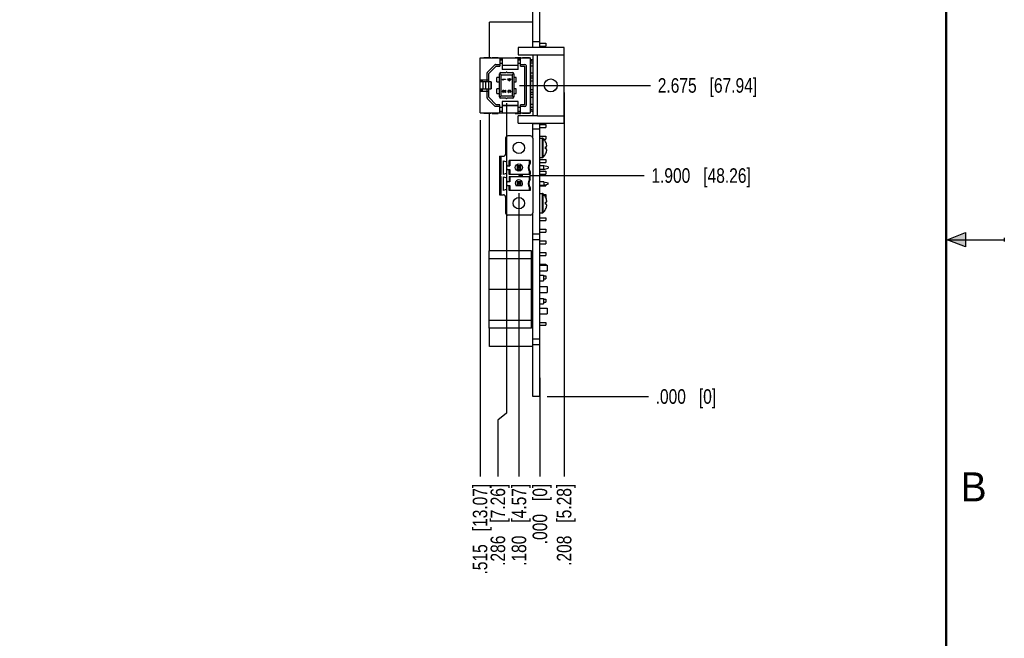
# Model space of a CAD drawing. Header units: inches. Extents: x 0 to 22, y 0 to 17.
# Tile 10 of 11: x 13.5 to 22, y 5.1 to 10.4. Entities that reach past the tile are written whole.
import ezdxf

# ---------------------------------------------------------------- set-up
doc = ezdxf.new("R2010")
doc.units = ezdxf.units.IN
doc.header["$LTSCALE"] = 1.21
doc.header["$MEASUREMENT"] = 0
doc.layers.get('0').update_dxf_attribs({"linetype": 'CONTINUOUS'})
doc.layers.add('02___PRT_ALL_AXES', color=7, linetype='CONTINUOUS')
doc.layers.add('DIMENSIONS', color=7, linetype='CONTINUOUS')
doc.styles.get("Standard").update_dxf_attribs({"font": 'txt', "width": 0.8})
doc.styles.add('TEXTSTYLE_2', font='txt')
doc.dimstyles.new('DIMSTYLE_1', dxfattribs={"dimtxt": 0.125, "dimasz": 0.18, "dimexe": 0.125, "dimexo": 0.0625, "dimgap": 0.03125, "dimtad": 0, "dimtih": 1, "dimtoh": 1, "dimdec": 3, "dimzin": 4, "dimdsep": 46, "dimtxsty": 'STANDARD', "dimblk": '_FILLED', "dimblk1": '_FILLED', "dimblk2": '_FILLED', "dimcen": 0.09, "dimadec": 0, "dimazin": 0, "dimtp": 0.001, "dimtm": 0.001, "dimtfac": 1, "dimtdec": 3, "dimtofl": 0, "dimtmove": 0, "dimatfit": 3, "dimldrblk": '_FILLED', "dimfxl": 1, "dimtolj": 1, "dimtzin": 4, "dimarcsym": 0})

# ---------------------------------------------------------------- blocks, each defined once
blk = doc.blocks.new('*D13')
at = {"layer": 'DIMENSIONS', "color": 2, "linetype": 'CONTINUOUS'}
blk.add_line((11.7878, 10.5219), (12.3578, 10.5219), dxfattribs=at)
at = {"layer": 'DIMENSIONS', "color": 2, "linetype": 'CONTINUOUS', "insert": (12.4203, 10.5844), "char_height": 0.125, "width": 1.525, "attachment_point": 1, "line_spacing_factor": 0.9}
blk.add_mtext('3X 3.370{\\Ftxt.shx;\\W1.000000;\\H0.125000; }[85.6]', dxfattribs=at)
blk = doc.blocks.new('_FILLED')
at = {"color": 0, "linetype": 'BYBLOCK'}
blk.add_solid([(0, 0), (-1, 0.174), (-1, -0.174)], dxfattribs=at)
blk = doc.blocks.new('*D24')
at = {"layer": 'DIMENSIONS', "color": 2, "linetype": 'CONTINUOUS'}
blk.add_line((17.8324, 9.8266), (18.9585, 9.8266), dxfattribs=at)
at = {"layer": 'DIMENSIONS', "color": 2, "linetype": 'CONTINUOUS', "insert": (19.021, 9.8891), "char_height": 0.125, "width": 1.325, "attachment_point": 1, "line_spacing_factor": 0.9}
blk.add_mtext('2.675{\\Ftxt.shx;\\W1.000000;\\H0.125000; }[67.94]', dxfattribs=at)
blk = doc.blocks.new('*D25')
at = {"layer": 'DIMENSIONS', "color": 2, "linetype": 'CONTINUOUS'}
blk.add_line((18.0708, 7.1519), (18.9403, 7.1519), dxfattribs=at)
at = {"layer": 'DIMENSIONS', "color": 2, "linetype": 'CONTINUOUS', "insert": (19.0028, 7.2144), "char_height": 0.125, "width": 0.825, "attachment_point": 1, "line_spacing_factor": 0.9}
blk.add_mtext('.000{\\Ftxt.shx;\\W1.000000;\\H0.125000; }[0]', dxfattribs=at)
blk = doc.blocks.new('*D26')
at = {"layer": 'DIMENSIONS', "color": 2, "linetype": 'CONTINUOUS'}
blk.add_line((17.9182, 9.0519), (18.9038, 9.0519), dxfattribs=at)
at = {"layer": 'DIMENSIONS', "color": 2, "linetype": 'CONTINUOUS', "insert": (18.9663, 9.1144), "char_height": 0.125, "width": 1.325, "attachment_point": 1, "line_spacing_factor": 0.9}
blk.add_mtext('1.900{\\Ftxt.shx;\\W1.000000;\\H0.125000; }[48.26]', dxfattribs=at)
blk = doc.blocks.new('*D27')
at = {"layer": 'DIMENSIONS', "color": 2, "linetype": 'CONTINUOUS'}
blk.add_line((18.2163, 9.7644), (18.2163, 6.4644), dxfattribs=at)
at = {"layer": 'DIMENSIONS', "color": 2, "linetype": 'CONTINUOUS', "insert": (18.1538, 6.4019), "char_height": 0.125, "width": 1.125, "attachment_point": 3, "rotation": 90, "line_spacing_factor": 0.9}
blk.add_mtext('.208{\\Ftxt.shx;\\W1.000000;\\H0.125000; }[5.28]', dxfattribs=at)
blk = doc.blocks.new('*D28')
at = {"layer": 'DIMENSIONS', "color": 2, "linetype": 'CONTINUOUS'}
blk.add_line((18.0083, 7.3117), (18.0083, 6.4644), dxfattribs=at)
at = {"layer": 'DIMENSIONS', "color": 2, "linetype": 'CONTINUOUS', "insert": (17.9458, 6.4019), "char_height": 0.125, "width": 0.825, "attachment_point": 3, "rotation": 90, "line_spacing_factor": 0.9}
blk.add_mtext('.000{\\Ftxt.shx;\\W1.000000;\\H0.125000; }[0]', dxfattribs=at)
blk = doc.blocks.new('*D29')
at = {"layer": 'DIMENSIONS', "color": 2, "linetype": 'CONTINUOUS'}
blk.add_line((17.8281, 8.9008), (17.8281, 6.4644), dxfattribs=at)
at = {"layer": 'DIMENSIONS', "color": 2, "linetype": 'CONTINUOUS', "insert": (17.7656, 6.4019), "char_height": 0.125, "width": 1.125, "attachment_point": 3, "rotation": 90, "line_spacing_factor": 0.9}
blk.add_mtext('.180{\\Ftxt.shx;\\W1.000000;\\H0.125000; }[4.57]', dxfattribs=at)
blk = doc.blocks.new('*D30')
at = {"layer": 'DIMENSIONS', "color": 2, "linetype": 'CONTINUOUS'}
for p, q in [((17.7222, 9.6736), (17.7222, 7.0095)), ((17.7222, 7.0095), (17.647, 6.9475)), ((17.647, 6.9475), (17.647, 6.4644))]:
    blk.add_line(p, q, dxfattribs=at)
at = {"layer": 'DIMENSIONS', "color": 2, "linetype": 'CONTINUOUS', "insert": (17.5845, 6.4019), "char_height": 0.125, "width": 1.125, "attachment_point": 3, "rotation": 90, "line_spacing_factor": 0.9}
blk.add_mtext('.286{\\Ftxt.shx;\\W1.000000;\\H0.125000; }[7.26]', dxfattribs=at)
blk = doc.blocks.new('*D31')
at = {"layer": 'DIMENSIONS', "color": 2, "linetype": 'CONTINUOUS'}
blk.add_line((17.4935, 9.5272), (17.4935, 6.4644), dxfattribs=at)
at = {"layer": 'DIMENSIONS', "color": 2, "linetype": 'CONTINUOUS', "insert": (17.431, 6.4019), "char_height": 0.125, "width": 1.225, "attachment_point": 3, "rotation": 90, "line_spacing_factor": 0.9}
blk.add_mtext('.515{\\Ftxt.shx;\\W1.000000;\\H0.125000; }[13.07]', dxfattribs=at)

msp = doc.modelspace()

# ---------------------------------------------------------------- hatches: boundary and pattern name
at = {"linetype": 'CONTINUOUS'}
msp.add_hatch(color=2, dxfattribs=at).paths.add_polyline_path([(21.6663, 8.5625), (21.6663, 8.4375), (21.51, 8.5)])

# ---------------------------------------------------------------- linework, layer by layer
at = {"color": 7, "linetype": 'CONTINUOUS'}
for p, q in [((17.5763, 10.068), (17.5763, 10.3719)), ((17.9463, 10.3719), (17.5763, 10.3719)), ((18.0083, 10.1894), (18.0583, 10.1894)), ((18.0083, 10.1644), (18.0583, 10.1644)), ((18.0583, 10.1894), (18.0583, 10.1644)), ((17.8213, 10.0894), (17.8213, 10.0886)), ((17.8213, 10.0886), (17.9863, 10.0886)), ((17.4935, 9.5897), (17.4935, 10.0636)), ((17.4935, 10.0636), (17.9289, 10.0636)), ((17.527, 10.0636), (17.527, 10.068)), ((17.527, 10.068), (17.5856, 10.068)), ((17.6202, 10.0039), (17.558, 9.9417)), ((17.6333, 9.993), (17.5691, 9.9288)), ((17.5856, 10.068), (17.5856, 10.0636)), ((17.5992, 10.068), (17.5992, 10.0636)), ((17.5992, 10.068), (17.6484, 10.068)), ((17.6272, 10.0068), (17.6652, 10.0068)), ((17.6333, 9.993), (17.6652, 9.993)), ((17.6484, 10.0636), (17.6484, 10.068)), ((17.6652, 10.0636), (17.6652, 9.993)), ((17.6652, 10.0511), (17.6848, 10.0511)), ((17.6652, 10.0471), (17.6848, 10.0471)), ((17.6652, 10.0174), (17.6848, 10.0174)), ((17.6848, 10.0636), (17.6848, 9.964)), ((17.8226, 9.9992), (17.6848, 9.9992)), ((17.8226, 9.9969), (17.6848, 9.9969)), ((17.7961, 10.068), (17.8453, 10.068)), ((17.7961, 10.068), (17.7961, 10.0636)), ((17.8226, 9.964), (17.8226, 10.0636)), ((17.8226, 10.0511), (17.8423, 10.0511)), ((17.8226, 10.0471), (17.8423, 10.0471)), ((17.8226, 10.0174), (17.8423, 10.0174)), ((17.8423, 9.993), (17.8423, 10.0636)), ((17.8423, 10.0068), (17.8795, 10.0068)), ((17.8423, 9.993), (17.8754, 9.993)), ((17.8453, 10.0636), (17.8453, 10.068)), ((17.8589, 10.068), (17.9175, 10.068)), ((17.8589, 10.0636), (17.8589, 10.068)), ((17.8754, 9.993), (17.8754, 9.6603)), ((17.8894, 9.9969), (17.8894, 9.6564)), ((17.9175, 10.068), (17.9175, 10.0636)), ((17.9289, 9.5897), (17.9289, 10.0636)), ((17.9313, 9.616), (17.9313, 10.0373)), ((17.9463, 10.0176), (17.9313, 10.0176)), ((17.9463, 9.992), (17.9313, 9.992)), ((17.5551, 9.8759), (17.5551, 9.9347)), ((17.5691, 9.7245), (17.5691, 9.9288)), ((17.6596, 9.7282), (17.6596, 9.9251)), ((17.6611, 9.9307), (17.6746, 9.9172)), ((17.6715, 9.9369), (17.7177, 9.9369)), ((17.6746, 9.9172), (17.7699, 9.9172)), ((17.6746, 9.7361), (17.6746, 9.9172)), ((17.6848, 9.9661), (17.8226, 9.9661)), ((17.8226, 9.964), (17.6848, 9.964)), ((17.7268, 9.9369), (17.773, 9.9369)), ((17.7834, 9.9307), (17.7699, 9.9172)), ((17.7699, 9.9172), (17.7699, 9.7361)), ((17.7848, 9.9251), (17.7848, 9.7282)), ((17.9463, 9.931), (17.9313, 9.931)), ((17.9463, 9.9054), (17.9313, 9.9054)), ((17.4935, 9.8759), (17.5691, 9.8759)), ((17.5907, 9.8562), (17.4935, 9.8562)), ((17.506, 9.8562), (17.506, 9.8759)), ((17.5132, 9.8759), (17.5132, 9.8562)), ((17.5186, 9.8562), (17.5186, 9.7971)), ((17.544, 9.7971), (17.544, 9.8562)), ((17.5514, 9.8759), (17.5514, 9.8562)), ((17.5541, 9.8562), (17.5541, 9.8759)), ((17.5898, 9.8562), (17.5898, 9.7971)), ((17.5907, 9.7971), (17.5907, 9.8562)), ((17.6596, 9.8955), (17.6391, 9.8955)), ((17.6391, 9.8562), (17.6391, 9.8955)), ((17.6391, 9.8562), (17.6596, 9.8562)), ((17.6872, 9.8795), (17.7124, 9.8795)), ((17.6872, 9.8764), (17.6872, 9.8795)), ((17.6872, 9.8764), (17.691, 9.8732)), ((17.6952, 9.8732), (17.691, 9.8732)), ((17.7124, 9.8764), (17.6915, 9.8764)), ((17.6952, 9.8732), (17.6915, 9.8764)), ((17.7124, 9.8795), (17.7124, 9.8764)), ((17.7331, 9.8819), (17.7475, 9.8819)), ((17.7331, 9.8787), (17.7331, 9.8819)), ((17.7331, 9.8787), (17.7475, 9.8661)), ((17.7475, 9.8787), (17.7374, 9.8787)), ((17.7475, 9.8698), (17.7374, 9.8787)), ((17.7475, 9.8871), (17.7508, 9.8871)), ((17.7475, 9.8819), (17.7475, 9.8871)), ((17.7475, 9.8698), (17.7475, 9.8787)), ((17.7508, 9.8661), (17.7475, 9.8661)), ((17.7508, 9.8871), (17.7508, 9.8819)), ((17.7508, 9.8819), (17.7583, 9.8819)), ((17.7583, 9.8787), (17.7508, 9.8787)), ((17.7508, 9.8787), (17.7508, 9.8661)), ((17.7583, 9.8819), (17.7583, 9.8787)), ((17.8054, 9.8955), (17.7848, 9.8955)), ((17.7848, 9.8562), (17.8054, 9.8562)), ((17.8054, 9.8562), (17.8054, 9.8955)), ((17.9463, 9.8877), (17.9313, 9.8877)), ((17.9463, 9.864), (17.9313, 9.864)), ((18.0453, 9.8269), (18.0458, 9.8269)), ((18.0648, 9.864), (18.0603, 9.864)), ((18.0648, 9.8684), (18.0648, 9.864)), ((18.1573, 9.8269), (18.1568, 9.8269)), ((17.4935, 9.7971), (17.5907, 9.7971)), ((17.4935, 9.7774), (17.5691, 9.7774)), ((17.506, 9.7774), (17.506, 9.7971)), ((17.5132, 9.7971), (17.5132, 9.7774)), ((17.5514, 9.7971), (17.5514, 9.7774)), ((17.5541, 9.7774), (17.5541, 9.7971)), ((17.5551, 9.7186), (17.5551, 9.7774)), ((17.6596, 9.7971), (17.6391, 9.7971)), ((17.6391, 9.7577), (17.6391, 9.7971)), ((17.6391, 9.7577), (17.6596, 9.7577)), ((17.6611, 9.7226), (17.6746, 9.7361)), ((17.6746, 9.7361), (17.7699, 9.7361)), ((17.6877, 9.78), (17.6872, 9.7768)), ((17.6872, 9.7747), (17.6872, 9.7768)), ((17.6872, 9.7747), (17.6877, 9.771)), ((17.6888, 9.7821), (17.6877, 9.78)), ((17.6877, 9.771), (17.6888, 9.7689)), ((17.691, 9.7842), (17.6888, 9.7821)), ((17.6888, 9.7689), (17.691, 9.7668)), ((17.6899, 9.7763), (17.6904, 9.7789)), ((17.6899, 9.7763), (17.6899, 9.7742)), ((17.6904, 9.7716), (17.6899, 9.7742)), ((17.6904, 9.7789), (17.6915, 9.7805)), ((17.6915, 9.77), (17.6904, 9.7716)), ((17.6931, 9.7847), (17.691, 9.7842)), ((17.691, 9.7668), (17.6931, 9.7663)), ((17.6915, 9.7805), (17.6931, 9.7815)), ((17.6931, 9.7689), (17.6915, 9.77)), ((17.6931, 9.7847), (17.6942, 9.7847)), ((17.6942, 9.7815), (17.6931, 9.7815)), ((17.6931, 9.7689), (17.6931, 9.7663)), ((17.6963, 9.7842), (17.6942, 9.7847)), ((17.6942, 9.7815), (17.6963, 9.7805)), ((17.6979, 9.7831), (17.6963, 9.7842)), ((17.6963, 9.7805), (17.7097, 9.7658)), ((17.7097, 9.77), (17.6979, 9.7831)), ((17.7097, 9.7847), (17.7124, 9.7847)), ((17.7097, 9.77), (17.7097, 9.7847)), ((17.7124, 9.7658), (17.7097, 9.7658)), ((17.7124, 9.7847), (17.7124, 9.7658)), ((17.7336, 9.7794), (17.7331, 9.7758)), ((17.7331, 9.7747), (17.7331, 9.7758)), ((17.7331, 9.7747), (17.7336, 9.771)), ((17.7347, 9.7815), (17.7336, 9.7794)), ((17.7336, 9.771), (17.7347, 9.7689)), ((17.7368, 9.7836), (17.7347, 9.7815)), ((17.7347, 9.7689), (17.7368, 9.7668)), ((17.7358, 9.7763), (17.7363, 9.7789)), ((17.7358, 9.7763), (17.7358, 9.7742)), ((17.7363, 9.7716), (17.7358, 9.7742)), ((17.7363, 9.7789), (17.7374, 9.7805)), ((17.7374, 9.77), (17.7363, 9.7716)), ((17.739, 9.7842), (17.7368, 9.7836)), ((17.7368, 9.7668), (17.739, 9.7663)), ((17.7374, 9.7805), (17.739, 9.7815)), ((17.739, 9.7689), (17.7374, 9.77)), ((17.739, 9.7842), (17.74, 9.7842)), ((17.74, 9.7815), (17.739, 9.7815)), ((17.739, 9.7689), (17.739, 9.7663)), ((17.7422, 9.7836), (17.74, 9.7842)), ((17.74, 9.7815), (17.7422, 9.7805)), ((17.7438, 9.7826), (17.7422, 9.7836)), ((17.7422, 9.7805), (17.7433, 9.7794)), ((17.7433, 9.7794), (17.7443, 9.7763)), ((17.7454, 9.7805), (17.7438, 9.7826)), ((17.7443, 9.7742), (17.7443, 9.7763)), ((17.7465, 9.7742), (17.7443, 9.7742)), ((17.7465, 9.7831), (17.7454, 9.7805)), ((17.7481, 9.7842), (17.7465, 9.7831)), ((17.7465, 9.7763), (17.747, 9.7794)), ((17.7465, 9.7763), (17.7465, 9.7742)), ((17.747, 9.7794), (17.7481, 9.781)), ((17.7502, 9.7847), (17.7481, 9.7842)), ((17.7481, 9.781), (17.7502, 9.7821)), ((17.7502, 9.7847), (17.7524, 9.7847)), ((17.7524, 9.7821), (17.7502, 9.7821)), ((17.754, 9.7842), (17.7524, 9.7847)), ((17.7524, 9.7821), (17.7534, 9.7815)), ((17.7534, 9.7689), (17.7524, 9.7684)), ((17.7524, 9.7658), (17.7524, 9.7684)), ((17.7524, 9.7658), (17.754, 9.7663)), ((17.7534, 9.7815), (17.7545, 9.7805)), ((17.7545, 9.77), (17.7534, 9.7689)), ((17.7556, 9.7831), (17.754, 9.7842)), ((17.754, 9.7663), (17.7556, 9.7674)), ((17.7545, 9.7805), (17.7551, 9.7794)), ((17.7551, 9.771), (17.7545, 9.77)), ((17.7551, 9.7794), (17.7556, 9.7768)), ((17.7556, 9.7737), (17.7551, 9.771)), ((17.7567, 9.7815), (17.7556, 9.7831)), ((17.7556, 9.7737), (17.7556, 9.7768)), ((17.7556, 9.7674), (17.7567, 9.7689)), ((17.7577, 9.7794), (17.7567, 9.7815)), ((17.7567, 9.7689), (17.7577, 9.771)), ((17.7583, 9.7773), (17.7577, 9.7794)), ((17.7577, 9.771), (17.7583, 9.7731)), ((17.7583, 9.7773), (17.7583, 9.7731)), ((17.7834, 9.7226), (17.7699, 9.7361)), ((17.8054, 9.7971), (17.7848, 9.7971)), ((17.7848, 9.7577), (17.8054, 9.7577)), ((17.8054, 9.7577), (17.8054, 9.7971)), ((17.9463, 9.7892), (17.9313, 9.7892)), ((17.9463, 9.7656), (17.9313, 9.7656)), ((17.9463, 9.7479), (17.9313, 9.7479)), ((18.0648, 9.7892), (18.0607, 9.7892)), ((18.0648, 9.7892), (18.0648, 9.7854)), ((17.558, 9.7116), (17.6202, 9.6494)), ((17.5691, 9.7245), (17.6321, 9.6603)), ((17.6652, 9.6603), (17.6321, 9.6603)), ((17.6652, 9.5897), (17.6652, 9.6603)), ((17.7177, 9.7164), (17.6715, 9.7164)), ((17.8226, 9.6892), (17.6848, 9.6892)), ((17.6848, 9.6892), (17.6848, 9.5897)), ((17.8226, 9.6872), (17.6848, 9.6872)), ((17.6848, 9.6563), (17.8226, 9.6563)), ((17.6848, 9.6541), (17.8226, 9.6541)), ((17.773, 9.7164), (17.7268, 9.7164)), ((17.8226, 9.5897), (17.8226, 9.6892)), ((17.8754, 9.6603), (17.8423, 9.6603)), ((17.8423, 9.5897), (17.8423, 9.6603)), ((17.9463, 9.7223), (17.9313, 9.7223)), ((17.9463, 9.6613), (17.9313, 9.6613)), ((17.4935, 9.5897), (17.9289, 9.5897)), ((17.527, 9.5853), (17.527, 9.5897)), ((17.5856, 9.5853), (17.527, 9.5853)), ((17.5763, 8.4039), (17.5763, 9.5853)), ((17.5856, 9.5897), (17.5856, 9.5853)), ((17.5992, 9.5897), (17.5992, 9.5853)), ((17.5992, 9.5853), (17.6484, 9.5853)), ((17.6652, 9.6465), (17.6272, 9.6465)), ((17.6484, 9.5853), (17.6484, 9.5897)), ((17.6848, 9.6359), (17.6652, 9.6359)), ((17.6652, 9.6062), (17.6848, 9.6062)), ((17.6848, 9.6022), (17.6652, 9.6022)), ((17.7961, 9.5897), (17.7961, 9.5853)), ((17.7961, 9.5853), (17.8453, 9.5853)), ((17.9863, 9.5651), (17.8213, 9.5651)), ((17.8213, 9.5644), (17.8213, 9.5651)), ((17.8423, 9.6359), (17.8226, 9.6359)), ((17.8226, 9.6062), (17.8423, 9.6062)), ((17.8423, 9.6022), (17.8226, 9.6022)), ((17.8795, 9.6465), (17.8423, 9.6465)), ((17.8453, 9.5853), (17.8453, 9.5897)), ((17.8589, 9.5853), (17.8589, 9.5897)), ((17.9175, 9.5853), (17.8589, 9.5853)), ((17.9175, 9.5897), (17.9175, 9.5853)), ((17.9463, 9.6357), (17.9313, 9.6357)), ((18.0083, 9.4894), (18.0583, 9.4894)), ((18.0583, 9.4894), (18.0583, 9.4644)), ((18.0083, 9.4644), (18.0583, 9.4644)), ((17.714, 9.3727), (17.714, 9.2369)), ((17.9266, 9.3924), (17.7337, 9.3924)), ((17.9463, 9.3727), (17.9463, 8.731)), ((18.0083, 9.3894), (18.0583, 9.3894)), ((18.0083, 9.3735), (18.03, 9.3735)), ((18.03, 9.2065), (18.03, 9.3735)), ((18.0371, 9.2095), (18.0371, 9.3706)), ((18.0424, 9.3644), (18.0583, 9.3644)), ((18.0575, 9.3419), (18.0577, 9.342)), ((18.0583, 9.3894), (18.0583, 9.3644)), ((18.0575, 9.2985), (18.0577, 9.2985)), ((18.0577, 9.2815), (18.0575, 9.2816)), ((18.0575, 9.2382), (18.0576, 9.2385)), ((18.0577, 9.238), (18.0575, 9.2382)), ((18.0576, 9.2385), (18.0577, 9.2387)), ((18.0577, 9.2985), (18.0644, 9.2985)), ((18.0577, 9.2894), (18.0583, 9.2894)), ((18.0644, 9.2815), (18.0577, 9.2815)), ((18.0583, 9.2894), (18.0583, 9.2815)), ((17.6608, 9.2172), (17.6943, 9.2172)), ((17.6608, 9.2172), (17.6608, 8.8865)), ((17.6707, 8.8865), (17.6707, 9.2172)), ((17.6746, 9.0597), (17.6746, 9.2172)), ((17.6963, 9.1794), (17.723, 9.1702)), ((17.6963, 9.0621), (17.6963, 9.1794)), ((17.723, 9.0713), (17.723, 9.1702)), ((17.924, 9.1818), (17.7441, 9.1818)), ((17.7441, 9.1365), (17.7441, 9.1818)), ((17.7494, 9.1818), (17.7494, 9.1365)), ((17.9187, 9.1562), (17.9187, 9.1818)), ((17.924, 9.1818), (17.924, 9.1544)), ((18.0083, 9.2065), (18.03, 9.2065)), ((18.0083, 9.1894), (18.0583, 9.1894)), ((18.0083, 9.1644), (18.0583, 9.1644)), ((18.0583, 9.1894), (18.0583, 9.1644)), ((17.6746, 9.0597), (17.6707, 9.0597)), ((17.723, 9.0713), (17.6963, 9.0621)), ((17.7309, 9.1365), (17.7494, 9.1365)), ((17.7309, 9.105), (17.7494, 9.105)), ((17.7441, 9.0597), (17.7441, 9.105)), ((17.924, 9.0597), (17.7441, 9.0597)), ((17.7494, 9.105), (17.7494, 9.0597)), ((17.8439, 9.1365), (17.8124, 9.1365)), ((17.823, 9.126), (17.8124, 9.1365)), ((17.8124, 9.1365), (17.8124, 9.105)), ((17.8124, 9.105), (17.823, 9.1156)), ((17.8124, 9.105), (17.8439, 9.105)), ((17.823, 9.126), (17.8333, 9.126)), ((17.823, 9.1156), (17.823, 9.126)), ((17.8333, 9.1156), (17.823, 9.1156)), ((17.8281, 9.0519), (17.8557, 9.0592)), ((17.8439, 9.1365), (17.8333, 9.126)), ((17.8333, 9.126), (17.8333, 9.1156)), ((17.8333, 9.1156), (17.8439, 9.105)), ((17.8439, 9.105), (17.8439, 9.1365)), ((17.8557, 9.0592), (17.8557, 9.0445)), ((17.9187, 9.0597), (17.9187, 9.0853)), ((17.924, 9.0871), (17.924, 9.0597)), ((18.0407, 9.1365), (18.0083, 9.1365)), ((18.0407, 9.105), (18.0083, 9.105)), ((18.0083, 9.0894), (18.0583, 9.0894)), ((18.0083, 9.0644), (18.0583, 9.0644)), ((18.0801, 9.126), (18.0407, 9.1365)), ((18.0407, 9.105), (18.0407, 9.1365)), ((18.0407, 9.105), (18.0801, 9.1156)), ((18.0583, 9.0894), (18.0583, 9.0644)), ((18.0801, 9.126), (18.0801, 9.1156)), ((17.6746, 9.044), (17.6707, 9.044)), ((17.6746, 8.8865), (17.6746, 9.044)), ((17.6963, 9.0416), (17.723, 9.0324)), ((17.6963, 8.9243), (17.6963, 9.0416)), ((17.723, 8.9336), (17.723, 9.0324)), ((17.7494, 8.9987), (17.7309, 8.9987)), ((17.7441, 9.044), (17.924, 9.044)), ((17.7441, 9.044), (17.7441, 8.9987)), ((17.7494, 9.044), (17.7494, 8.9987)), ((17.8439, 8.9987), (17.8124, 8.9987)), ((17.823, 8.9882), (17.8124, 8.9987)), ((17.8124, 8.9987), (17.8124, 8.9672)), ((17.8124, 8.9672), (17.823, 8.9778)), ((17.823, 8.9882), (17.8333, 8.9882)), ((17.823, 8.9778), (17.823, 8.9882)), ((17.8333, 8.9778), (17.823, 8.9778)), ((17.8557, 9.0445), (17.8281, 9.0519)), ((17.8439, 8.9987), (17.8333, 8.9882)), ((17.8333, 8.9882), (17.8333, 8.9778)), ((17.8333, 8.9778), (17.8439, 8.9672)), ((17.8439, 8.9672), (17.8439, 8.9987)), ((17.9187, 9.0184), (17.9187, 9.044)), ((17.924, 9.0166), (17.924, 9.044)), ((18.0407, 8.9987), (18.0083, 8.9987)), ((18.0407, 8.9987), (18.0801, 8.9882)), ((18.0407, 8.9987), (18.0407, 8.9672)), ((18.0801, 8.9778), (18.0407, 8.9672)), ((18.0583, 8.9719), (18.0583, 8.9644)), ((18.0801, 8.9778), (18.0801, 8.9882)), ((17.6608, 8.8865), (17.6943, 8.8865)), ((17.723, 8.9336), (17.6963, 8.9243)), ((17.7309, 8.9672), (17.7494, 8.9672)), ((17.7441, 8.9219), (17.7441, 8.9672)), ((17.924, 8.9219), (17.7441, 8.9219)), ((17.7494, 8.9672), (17.7494, 8.9219)), ((17.8527, 8.9633), (17.8036, 8.9633)), ((17.8124, 8.9672), (17.8439, 8.9672)), ((17.9187, 8.9219), (17.9187, 8.9475)), ((17.924, 8.9493), (17.924, 8.9219)), ((18.0407, 8.9672), (18.0083, 8.9672)), ((18.0083, 8.9644), (18.0583, 8.9644)), ((18.0083, 8.8972), (18.03, 8.8972)), ((18.03, 8.7302), (18.03, 8.8972)), ((18.0371, 8.7331), (18.0371, 8.8942)), ((18.0413, 8.8894), (18.0583, 8.8894)), ((18.0583, 8.8894), (18.0583, 8.8644)), ((17.714, 8.8668), (17.714, 8.731)), ((18.0575, 8.8655), (18.0577, 8.8657)), ((18.0575, 8.8221), (18.0577, 8.8222)), ((18.0577, 8.8052), (18.0575, 8.8052)), ((18.0577, 8.8222), (18.0644, 8.8222)), ((18.0644, 8.8052), (18.0577, 8.8052)), ((18.0083, 8.7302), (18.03, 8.7302)), ((18.0575, 8.7618), (18.0576, 8.7621)), ((18.0577, 8.7617), (18.0575, 8.7618)), ((18.0576, 8.7621), (18.0577, 8.7624)), ((17.9266, 8.7113), (17.7337, 8.7113)), ((18.0083, 8.6894), (18.0583, 8.6894)), ((18.0083, 8.6644), (18.0583, 8.6644)), ((18.0583, 8.6894), (18.0583, 8.6644)), ((18.0083, 8.5894), (18.0583, 8.5894)), ((18.0083, 8.5644), (18.0583, 8.5644)), ((18.0583, 8.5894), (18.0583, 8.5644)), ((18.0083, 8.4894), (18.0583, 8.4894)), ((18.0083, 8.4644), (18.0583, 8.4644)), ((18.0583, 8.4894), (18.0583, 8.4644)), ((17.9373, 8.4039), (17.5723, 8.4039)), ((17.5723, 7.7399), (17.5723, 8.4039)), ((17.9373, 7.7399), (17.9373, 8.4039)), ((18.0083, 8.3894), (18.0583, 8.3894)), ((18.0583, 8.3894), (18.0583, 8.3644)), ((17.9373, 8.3368), (17.5723, 8.3368)), ((18.0083, 8.3644), (18.0583, 8.3644)), ((17.9373, 8.2819), (17.9463, 8.2819)), ((17.9373, 8.2319), (17.9463, 8.2319)), ((18.0083, 8.2894), (18.0583, 8.2894)), ((18.0083, 8.2819), (18.0713, 8.2819)), ((18.0083, 8.2319), (18.0713, 8.2319)), ((18.0583, 8.2894), (18.0583, 8.2819)), ((18.0713, 8.2819), (18.0713, 8.2319)), ((17.9373, 8.1959), (17.9463, 8.1959)), ((18.0083, 8.1959), (18.0393, 8.1959)), ((18.0083, 8.1479), (18.0393, 8.1479)), ((18.0393, 8.1959), (18.0393, 8.1479)), ((18.0393, 8.1894), (18.0583, 8.1894)), ((18.0393, 8.1644), (18.0583, 8.1644)), ((18.0583, 8.1894), (18.0583, 8.1644)), ((17.9373, 8.0713), (17.5723, 8.0713)), ((18.0083, 8.0969), (18.0713, 8.0969)), ((18.0083, 8.0469), (18.0713, 8.0469)), ((18.0713, 8.0969), (18.0713, 8.0469)), ((18.0083, 7.9959), (18.0393, 7.9959)), ((18.0393, 7.9959), (18.0393, 7.9479)), ((18.0393, 7.9894), (18.0583, 7.9894)), ((18.0393, 7.9644), (18.0583, 7.9644)), ((18.0583, 7.9894), (18.0583, 7.9644)), ((17.9373, 7.9479), (17.9463, 7.9479)), ((17.9373, 7.9119), (17.9463, 7.9119)), ((18.0083, 7.9479), (18.0393, 7.9479)), ((18.0083, 7.9119), (18.0713, 7.9119)), ((18.0713, 7.9119), (18.0713, 7.8619)), ((17.9373, 7.8058), (17.5723, 7.8058)), ((17.9373, 7.8619), (17.9463, 7.8619)), ((18.0083, 7.8619), (18.0713, 7.8619)), ((18.0083, 7.7894), (18.0583, 7.7894)), ((18.0583, 7.7894), (18.0583, 7.7644)), ((17.9373, 7.7399), (17.5723, 7.7399)), ((17.5763, 7.5819), (17.5763, 7.7399)), ((18.0083, 7.7644), (18.0583, 7.7644)), ((17.9463, 7.5819), (17.5763, 7.5819)), ((18.0083, 7.1519), (17.9463, 7.1519))]:
    msp.add_line(p, q, dxfattribs=at)
at = {"color": 3, "linetype": 'CONTINUOUS'}
for p, q in [((18.2163, 10.1519), (17.8213, 10.1519)), ((17.8213, 10.1519), (17.8213, 10.0894)), ((17.8213, 10.0894), (17.9863, 10.0894)), ((17.9863, 9.5644), (17.9863, 10.0894)), ((18.2163, 10.0879), (17.9863, 10.0879)), ((18.2163, 9.5019), (18.2163, 10.1519)), ((17.9863, 9.5644), (17.8213, 9.5644)), ((17.8213, 9.5019), (17.8213, 9.5644)), ((17.9863, 9.5659), (18.2163, 9.5659)), ((17.8213, 9.5019), (18.2163, 9.5019))]:
    msp.add_line(p, q, dxfattribs=at)
at = {"color": 2, "linetype": 'CONTINUOUS'}
for p, q in [((21.51, 8.5), (21.6663, 8.5625)), ((21.6663, 8.5625), (21.6663, 8.4375)), ((21.51, 8.5), (22, 8.5)), ((21.6663, 8.4375), (21.51, 8.5)), ((22, 8.515), (22, 8.485))]:
    msp.add_line(p, q, dxfattribs=at)
at = {"color": 7, "linetype": 'CONTINUOUS', "const_width": 0.02}
msp.add_lwpolyline([(21.5, 0.5), (21.5, 16.5)], dxfattribs=at)
at = {"color": 7, "linetype": 'CONTINUOUS'}
for centre, radius in [((18.1013, 9.8269), 0.0555), ((17.8281, 9.29), 0.0492), ((17.8281, 9.1208), 0.0315), ((17.8281, 8.8137), 0.0492)]:
    msp.add_circle(centre, radius, dxfattribs=at)
for centre, radius, start, end in [((17.6272, 9.9969), 0.00984, 90, 135), ((17.8795, 9.9969), 0.00984, 0, 90), ((17.9289, 10.0988), 0.05, 270, 290.28229), ((17.9215, 10.0373), 0.00984, 0, 40.5358), ((17.9289, 10.0988), 0.0625, 272.16534, 286.13876), ((17.565, 9.9347), 0.00984, 135, 180), ((17.6715, 9.9251), 0.0118, 90, 180), ((17.7222, 9.9369), 0.00453, 0, 180), ((17.773, 9.9251), 0.0118, 0, 90), ((17.565, 9.7186), 0.00984, 180, 225), ((17.6272, 9.6564), 0.00984, 225, 270), ((17.6715, 9.7282), 0.0118, 180, 270), ((17.7222, 9.7164), 0.00453, 180, 360), ((17.773, 9.7282), 0.0118, 270, 360), ((17.8795, 9.6564), 0.00984, 270, 360), ((17.9215, 9.616), 0.00984, 319.4642, 360), ((17.9289, 9.5545), 0.05, 69.71771, 90), ((17.9289, 9.5545), 0.0625, 73.86124, 87.83466), ((17.7337, 9.3727), 0.0197, 90, 180), ((17.9266, 9.3727), 0.0197, 0, 90), ((18.03, 9.3635), 0.01, 44.80731, 90), ((17.956, 9.29), 0.1143, 27.06229, 44.80731), ((17.9551, 9.2901), 0.1147, 26.5511, 26.84726), ((17.956, 9.29), 0.114, 17.8829, 26.7492), ((17.9829, 9.3024), 0.0846, 3.97234, 15.53292), ((17.6943, 9.2369), 0.0197, 270, 360), ((17.956, 9.29), 0.1143, 315.19269, 332.93771), ((17.923, 9.29), 0.1348, 356.39597, 3.60395), ((17.956, 9.29), 0.114, 333.2508, 342.1171), ((18.0339, 9.3132), 0.0339, 334.31961, 339.12269), ((18.0343, 9.267), 0.0334, 20.84594, 25.71176), ((17.9819, 9.2779), 0.0856, 344.49385, 347.43051), ((17.9826, 9.2778), 0.0849, 347.43303, 350.30514), ((18.0361, 9.3124), 0.0315, 339.15749, 343.83823), ((18.0364, 9.2678), 0.0312, 16.13826, 20.86602), ((17.9832, 9.2777), 0.0844, 350.30702, 353.17959), ((18.0376, 9.3119), 0.0299, 343.86421, 348.48698), ((18.0379, 9.2682), 0.0297, 11.49591, 16.1529), ((17.9835, 9.2776), 0.084, 353.18115, 356.04731), ((18.0387, 9.3117), 0.0288, 348.50612, 353.16083), ((18.0389, 9.2684), 0.0286, 6.82773, 11.50532), ((17.7309, 9.1444), 0.00787, 180, 270), ((17.9659, 9.1208), 0.0591, 143.1301, 216.8699), ((17.9659, 9.1208), 0.0538, 141.29582, 218.70418), ((17.8086, 8.8258), 0.3482, 70.65951, 71.57668), ((18.03, 9.2165), 0.01, 270, 315.19269), ((17.7309, 9.0971), 0.00787, 90, 180), ((17.8086, 9.4157), 0.3482, 288.42332, 289.34049), ((17.7309, 9.0066), 0.00787, 180, 270), ((17.8281, 8.983), 0.0315, 321.31781, 218.68219), ((17.9659, 8.983), 0.0591, 143.1301, 216.8699), ((17.9659, 8.983), 0.0538, 141.29582, 218.70418), ((17.8086, 8.688), 0.3482, 70.65951, 71.57668), ((17.6943, 8.8668), 0.0197, 0, 90), ((17.7309, 8.9593), 0.00787, 90, 180), ((17.8086, 9.2779), 0.3482, 288.42332, 289.34049), ((18.03, 8.8872), 0.01, 44.80731, 90), ((17.956, 8.8137), 0.1143, 27.06229, 44.80731), ((17.9551, 8.8137), 0.1147, 26.5511, 26.84726), ((17.923, 8.8137), 0.1348, 356.39597, 3.60395), ((17.956, 8.8137), 0.114, 17.8829, 26.7492), ((17.9829, 8.826), 0.0846, 3.97234, 15.53292), ((18.0339, 8.8368), 0.0339, 334.31961, 339.12269), ((18.0343, 8.7907), 0.0334, 20.84594, 25.71176), ((18.0361, 8.836), 0.0315, 339.15749, 343.83823), ((18.0364, 8.7914), 0.0312, 16.13826, 20.86602), ((18.0376, 8.8355), 0.0299, 343.86421, 348.48698), ((18.0387, 8.8353), 0.0288, 348.50612, 353.16083), ((17.7337, 8.731), 0.0197, 180, 270), ((17.9266, 8.731), 0.0197, 270, 360), ((18.03, 8.7402), 0.01, 270, 315.19269), ((17.956, 8.8137), 0.1143, 315.19269, 332.93771), ((17.956, 8.8137), 0.114, 333.2508, 342.1171), ((17.9819, 8.8016), 0.0856, 344.49385, 347.43051), ((17.9826, 8.8014), 0.0849, 347.43303, 350.30514), ((17.9832, 8.8013), 0.0844, 350.30702, 353.17959), ((18.0379, 8.7919), 0.0297, 11.49591, 16.1529), ((17.9835, 8.8013), 0.084, 353.18115, 356.04731), ((18.0389, 8.7921), 0.0286, 6.82773, 11.50532)]:
    msp.add_arc(centre, radius, start, end, dxfattribs=at)
at = {"layer": '02___PRT_ALL_AXES', "color": 7, "linetype": 'CONTINUOUS'}
for p, q in [((17.9463, 10.1519), (17.9463, 13.5519)), ((18.0083, 10.1519), (18.0083, 13.5519)), ((18.0083, 10.2019), (17.9463, 10.2019)), ((17.9463, 10.1549), (18.0083, 10.1549)), ((17.9463, 10.0886), (17.9463, 9.5651)), ((17.9463, 9.3727), (17.9463, 9.5019)), ((17.9463, 9.4989), (18.0083, 9.4989)), ((18.0083, 7.1519), (18.0083, 9.5019)), ((18.0083, 9.4519), (17.9463, 9.4519)), ((17.9463, 7.1519), (17.9463, 8.731)), ((18.0083, 8.5466), (17.9463, 8.5466)), ((18.0083, 8.4996), (17.9463, 8.4996)), ((18.0083, 7.6436), (17.9463, 7.6436)), ((18.0083, 7.5966), (17.9463, 7.5966))]:
    msp.add_line(p, q, dxfattribs=at)
at = {"layer": '02___PRT_ALL_AXES', "color": 3, "linetype": 'CONTINUOUS'}
msp.add_circle((18.1013, 9.8269), 0.056, dxfattribs=at)

# ---------------------------------------------------------------- texts
at = {"color": 2, "linetype": 'CONTINUOUS', "insert": (21.625, 6.5), "char_height": 0.25, "width": 0.25, "attachment_point": 1, "line_spacing_factor": 0.9, "style": 'TEXTSTYLE_2'}
msp.add_mtext('B', dxfattribs=at)

# ---------------------------------------------------------------- dimensions: what is measured, and where the dimension line sits
at = {"layer": 'DIMENSIONS', "color": 2, "linetype": 'CONTINUOUS'}
dim = msp.add_ordinate_dim(feature_location=(11.7878, 10.5219), offset=(0.57, 0), dtype=0, origin=(11.7253, 7.1519), text='3X <>', dimstyle='DIMSTYLE_1', dxfattribs=at)
dim.commit()
dim.dimension.update_dxf_attribs({"geometry": '*D13', "text_midpoint": (13.1828, 10.5219)})
for feature_location, offset, dtype, origin, picture, middle in [((17.8324, 9.8266), (1.1262, 0), 0, (18.0083, 7.1519), '*D24', (19.6835, 9.8266)), ((17.7222435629, 9.6735934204), (-0.0752339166, -3.2092362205), 0, (18.0082593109, 9.7360934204), '*D30', (17.6470096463, 5.8393571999)), ((18.2163, 9.7644), (0, -3.3), 1, (18.0083, 7.3742), '*D27', (18.2163, 5.8394)), ((17.4935, 9.5272), (0, -3.0629), 1, (18.0083, 9.5897), '*D31', (17.4935, 5.7894)), ((17.9182, 9.0519), (0.9856, 0), 0, (17.8557, 7.1519), '*D26', (19.6288, 9.0519)), ((17.8281, 8.9008), (0, -2.4364), 1, (18.0083, 8.9633), '*D29', (17.8281, 5.8394)), ((18.0082593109, 7.3117152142), (0, -0.8473580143), 1, (18.0082593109, 7.3742152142), '*D28', (18.0082593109, 5.9893571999)), ((18.0707593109, 7.1518571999), (0.8695079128, 0), 0, (18.0082593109, 7.1518571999), '*D25', (19.4152672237, 7.1518571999))]:
    dim = msp.add_ordinate_dim(feature_location=feature_location, offset=offset, dtype=dtype, origin=origin, dimstyle='DIMSTYLE_1', dxfattribs=at)
    dim.commit()
    dim.dimension.update_dxf_attribs({"geometry": picture, "text_midpoint": middle})

doc.saveas('drawing.dxf')
